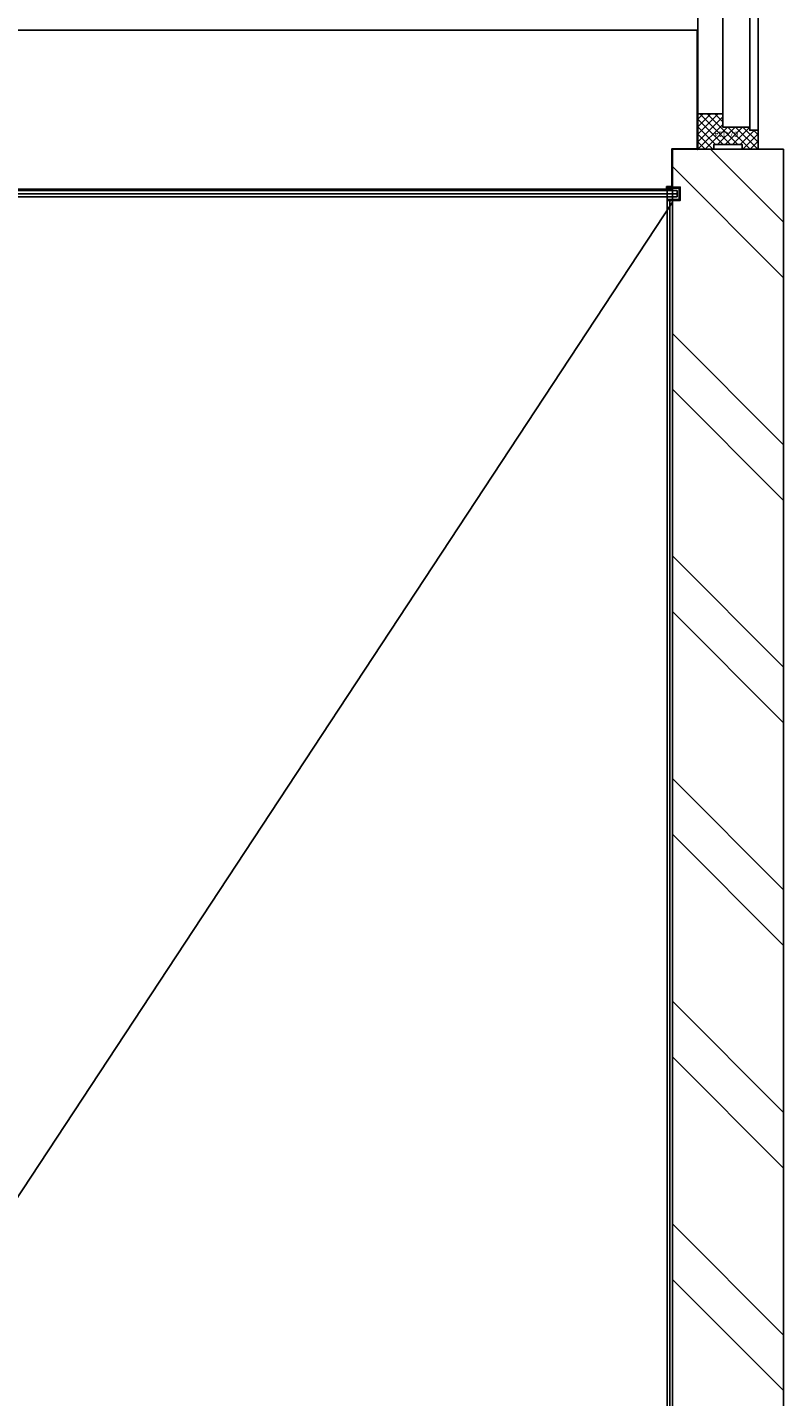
# Model space of a CAD drawing. Extents: x -66955 to 52345, y -20450 to 69550.
# Tile 42 of 132: x -58018 to -56590, y 29061 to 31645. Entities that reach past the tile are written whole.
import ezdxf

# ---------------------------------------------------------------- set-up
doc = ezdxf.new("R2010")
doc.units = 0
doc.header["$MEASUREMENT"] = 0
doc.linetypes.add('LEEG', pattern=[1, -1])
for name, color, linetype in [('VERD1--21-', 7, 'CONTINUOUS'), ('VERD1--22-', 7, 'CONTINUOUS'), ('VERD1--24-', 7, 'CONTINUOUS'), ('VERD1--32-', 7, 'CONTINUOUS')]:
    doc.layers.add(name, color=color, linetype=linetype)
doc.styles.add('txt', font='TXT', dxfattribs={"height": 0.2})

# ---------------------------------------------------------------- blocks, each defined once
blk = doc.blocks.new('*O280')
at = {"layer": 'VERD1--32-', "color": 7, "linetype": 'CONTINUOUS'}
for p, q in [((1443.43, 508.5), (1433, 498.07)), ((1457.57, 508.5), (1433, 483.93)), ((1471.72, 508.5), (1433, 469.78)), ((1491, 446.79), (1433, 504.79)), ((1485.86, 508.5), (1438.86, 461.5)), ((1491, 460.93), (1443.43, 508.5)), ((1500, 508.5), (1453, 461.5)), ((1491, 475.07), (1457.57, 508.5)), ((1500, 494.36), (1458, 452.36)), ((1500, 480.22), (1471.72, 508.5)), ((1500, 494.36), (1485.86, 508.5)), ((1491, 432.65), (1433, 490.65)), ((1448.01, 461.5), (1433, 476.51)), ((1491, 471.22), (1458, 438.22)), ((1500, 480.22), (1498.28, 478.5)), ((1433.86, 461.5), (1433, 462.36)), ((1491, 457.07), (1458, 424.07)), ((1500, 409.51), (1458, 451.51)), ((1491, 442.93), (1458.57, 410.5)), ((1500, 395.36), (1458, 437.36)), ((1486.72, 394.5), (1458, 423.22)), ((1491, 428.79), (1464, 401.79)), ((1500, 423.65), (1470.85, 394.5)), ((1500, 423.65), (1499.15, 424.5)), ((1472.58, 394.5), (1464, 403.08)), ((1500, 409.51), (1484.99, 394.5)), ((1500, 395.36), (1499.14, 394.5))]:
    blk.add_line(p, q, dxfattribs=at)
for points in [[(1010, 508.5), (1433, 508.5), (1433, 461.5), (1010, 461.5)], [(1500, 508.5), (1433, 508.5), (1433, 461.5), (1458, 461.5), (1458, 410.5), (1464, 410.5), (1464, 394.5), (1500, 394.5), (1500, 424.5), (1491, 424.5), (1491, 478.5), (1500, 478.5)], [(1500, 508.5), (1433, 508.5), (1433, 461.5), (1458, 461.5), (1458, 410.5), (1464, 410.5), (1464, 394.5), (1500, 394.5), (1500, 424.5), (1491, 424.5), (1491, 478.5), (1500, 478.5)], [(1458, 461.5), (985, 461.5), (985, 410.5), (1458, 410.5)], [(979, 410.5), (1464, 410.5), (1464, 394.5), (979, 394.5)]]:
    blk.add_lwpolyline(points, close=True, dxfattribs=at)
blk.add_point((1500, 508.5), dxfattribs=at)
at = {"layer": 'VERD1--32-', "color": 7, "linetype": 'CONTINUOUS', "extrusion": (0, 0, -1), "style": 'txt'}
blk.add_text('67x114', height=10, rotation=90, dxfattribs=at).set_placement((-1467, 432.5))
blk = doc.blocks.new('BI$DDS')
at = {"layer": 'VERD1--32-', "color": 7, "linetype": 'CONTINUOUS'}
blk.add_blockref('*O280', (-1500, -508.5), dxfattribs=at)
blk = doc.blocks.new('*O343')
at = {"layer": 'VERD1--22-', "color": 7, "linetype": 'CONTINUOUS'}
for p, q in [((3300.84, 318.98), (-3093.77, 318.98)), ((-2924.8, 18.98), (3280.68, 18.98)), ((81.5, 16), (3300.53, 16)), ((81.5, 4), (3300.53, 4)), ((3284.37, 16), (3281.5, 18.87)), ((3281.54, 16), (3281.5, 16.04)), ((3287.2, 16), (3282.7, 20.5)), ((3290.02, 16), (3285.52, 20.5)), ((3291.5, 17.35), (3288.35, 20.5)), ((3291.5, 20.18), (3291.18, 20.5)), ((3300.53, 4), (3300.53, 16))]:
    blk.add_line(p, q, dxfattribs=at)
at = {"layer": 'VERD1--22-', "color": 7, "linetype": 'LEEG'}
blk.add_line((81.5, 10), (3300.53, 10), dxfattribs=at)
at = {"layer": 'VERD1--22-', "color": 7, "linetype": 'CONTINUOUS'}
for points in [[(3256.77, 318.98), (3338.5, 318.98), (3338.5, 95), (3290.5, 95), (3290.5, 23.45)], [(3290.5, 23.45), (3280.68, 23.45), (3280.68, 18.98)]]:
    blk.add_lwpolyline(points, dxfattribs=at)
for points in [[(3306.5, -2.5), (3306.5, 22.5), (3281.5, 22.5), (3281.5, -2.5)], [(3281.5, 20.5), (3281.5, 22.5), (3306.5, 22.5), (3306.5, -2.5), (3281.5, -2.5), (3281.5, -0.5), (3304.5, -0.5), (3304.5, 20.5)], [(3291.5, 16), (3291.5, 20.5), (3281.5, 20.5), (3281.5, 16)]]:
    blk.add_lwpolyline(points, close=True, dxfattribs=at)

msp = doc.modelspace()

# ---------------------------------------------------------------- linework, layer by layer
at = {"layer": 'VERD1--21-', "color": 7, "linetype": 'CONTINUOUS'}
for p, q in [((-56800, 21565), (-56800, 31415)), ((-56590, 31415), (-56800, 31415)), ((-56590, 31277.5), (-56726.5, 31414)), ((-56590, 21355), (-56590, 31415)), ((-56590, 31172.5), (-56800, 31382.5)), ((-56590, 30857.5), (-56800, 31067.5)), ((-56590, 30752.5), (-56800, 30962.5)), ((-56590, 30437.5), (-56800, 30647.5)), ((-56590, 30332.5), (-56800, 30542.5)), ((-56590, 30017.5), (-56800, 30227.5)), ((-56590, 29912.5), (-56800, 30122.5)), ((-56590, 29597.5), (-56800, 29807.5)), ((-56590, 29492.5), (-56800, 29702.5)), ((-56590, 29177.5), (-56800, 29387.5)), ((-56590, 29072.5), (-56800, 29282.5))]:
    msp.add_line(p, q, dxfattribs=at)
at = {"layer": 'VERD1--22-', "color": 7, "linetype": 'CONTINUOUS'}
for p, q in [((-56810, 31318.5), (-56810, 21575)), ((-56810, 31318.5), (-56800, 31318.5)), ((-56800, 31318.5), (-56800, 21565))]:
    msp.add_line(p, q, dxfattribs=at)
at = {"layer": 'VERD1--22-', "color": 7, "linetype": 'LEEG'}
msp.add_line((-56805, 31318.5), (-56805, 21570), dxfattribs=at)
at = {"layer": 'VERD1--24-', "color": 7, "linetype": 'CONTINUOUS'}
msp.add_line((-56800, 31315), (-63220, 21565), dxfattribs=at)

# ---------------------------------------------------------------- block references
at = {"layer": 'VERD1--22-', "color": 7, "linetype": 'CONTINUOUS'}
msp.add_blockref('*O343', (-60091.5, 31321), dxfattribs=at)
at = {"layer": 'VERD1--32-', "color": 7, "linetype": 'CONTINUOUS', "yscale": -1, "rotation": 270}
msp.add_blockref('BI$DDS', (-56752, 31415), dxfattribs=at)

doc.saveas('drawing.dxf')
